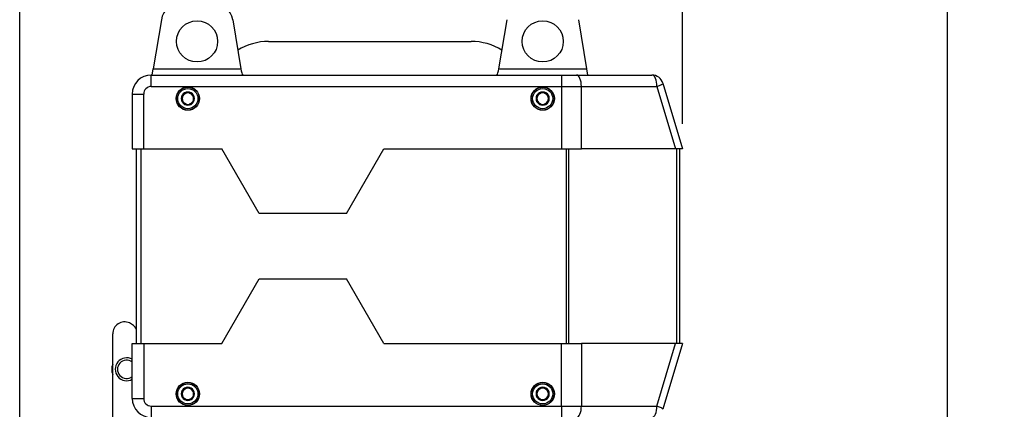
# Model space of a CAD drawing. Header units: millimetres. Extents: x 181 to 1865, y 171 to 1361.
# Tile 4 of 12: x 567 to 997, y 901 to 1072. Entities that reach past the tile are written whole.
import ezdxf

# ---------------------------------------------------------------- set-up
doc = ezdxf.new("R2010")
doc.units = ezdxf.units.MM
doc.dimstyles.get("Standard").update_dxf_attribs({"dimtxt": 22, "dimasz": 11, "dimexe": 11, "dimexo": 11, "dimgap": 11, "dimtad": 0, "dimtih": 1, "dimtoh": 1, "dimdsep": 46, "dimtxsty": 'Standard', "dimcen": 0.09, "dimadec": 0, "dimazin": 0, "dimtfac": 1, "dimtofl": 0, "dimtmove": 0, "dimatfit": 3, "dimfxl": 0, "dimtolj": 1, "dimtzin": 0, "dimarcsym": 0})

# ---------------------------------------------------------------- blocks, each defined once
blk = doc.blocks.new('*D13')
at = {"color": 0, "lineweight": -2}
for p, q in [((567.2, 855.18), (567.2, 1234.58)), ((856.79, 1026.16), (856.79, 1234.58)), ((578.2, 1223.58), (671.66, 1223.58)), ((845.79, 1223.58), (752.33, 1223.58))]:
    blk.add_line(p, q, dxfattribs=at)
at = {"color": 0, "lineweight": 18}
for points in [[(578.2, 1225.41), (578.2, 1221.74), (567.2, 1223.58)], [(845.79, 1225.41), (845.79, 1221.74), (856.79, 1223.58)]]:
    blk.add_solid(points, dxfattribs=at)
at = {"layer": 'Defpoints', "color": 0, "lineweight": 18}
for p in [(856.79, 1223.58), (856.79, 1015.16), (567.2, 844.18)]:
    blk.add_point(p, dxfattribs=at)
at = {"color": 0, "lineweight": 18, "insert": (711.99, 1223.58), "char_height": 22, "attachment_point": 5}
blk.add_mtext('\\A1;275', dxfattribs=at)
blk = doc.blocks.new('*D14')
at = {"color": 0, "lineweight": -2}
for p, q in [((764.12, 1111.73), (983.33, 1111.73)), ((972.33, 1100.73), (972.33, 883.21)), ((972.33, 621.69), (972.33, 839.21)), ((764.12, 610.69), (983.33, 610.69))]:
    blk.add_line(p, q, dxfattribs=at)
at = {"color": 0, "lineweight": 18}
for points in [[(970.5, 1100.73), (974.17, 1100.73), (972.33, 1111.73)], [(970.5, 621.69), (974.17, 621.69), (972.33, 610.69)]]:
    blk.add_solid(points, dxfattribs=at)
at = {"layer": 'Defpoints', "color": 0, "lineweight": 18}
for p in [(753.12, 1111.73), (753.12, 610.69), (972.33, 610.69)]:
    blk.add_point(p, dxfattribs=at)
at = {"color": 0, "lineweight": 18, "insert": (972.33, 861.21), "char_height": 22, "attachment_point": 5}
blk.add_mtext('\\A1;510', dxfattribs=at)

msp = doc.modelspace()

# ---------------------------------------------------------------- linework, layer by layer
for p, q in [((629.075, 1071.639), (625.495, 1050.159)), ((660.249, 1071.639), (663.83, 1050.159)), ((776.496, 1050.159), (780.076, 1071.639)), ((811.249, 1071.639), (814.829, 1050.159)), ((675.891, 1062.159), (764.441, 1062.159)), ((625.045, 1047.459), (625.495, 1050.159)), ((625.495, 1050.159), (663.83, 1050.159)), ((663.83, 1050.159), (663.967, 1049.337)), ((776.359, 1049.337), (776.496, 1050.159)), ((776.496, 1050.159), (814.829, 1050.159)), ((814.829, 1050.159), (815.279, 1047.459)), ((624.666, 1042.459), (624.666, 1047.459)), ((624.666, 1047.459), (803.943, 1047.459)), ((803.943, 1047.459), (810.42, 1047.459)), ((803.943, 1047.459), (803.943, 1042.459)), ((810.42, 1047.459), (843.387, 1047.459)), ((624.666, 1042.459), (803.943, 1042.459)), ((803.943, 1042.459), (803.943, 1015.159)), ((803.943, 1042.459), (812.579, 1042.459)), ((812.579, 1042.459), (845.546, 1042.459)), ((812.579, 1015.159), (812.579, 1042.459)), ((845.546, 1042.459), (853.729, 1015.159)), ((848.177, 1043.895), (856.79, 1015.159)), ((616.366, 1039.159), (616.366, 1015.159)), ((616.366, 1039.159), (621.366, 1039.159)), ((621.366, 1015.159), (621.366, 1039.159)), ((616.366, 1015.159), (621.366, 1015.159)), ((618.166, 930.159), (618.166, 1015.159)), ((620.166, 1015.159), (620.166, 930.159)), ((621.366, 1015.159), (655.538, 1015.159)), ((671.82, 986.959), (655.538, 1015.159)), ((710.008, 986.959), (726.289, 1015.159)), ((726.289, 1015.159), (803.943, 1015.159)), ((803.943, 1015.159), (812.579, 1015.159)), ((806.134, 930.159), (806.134, 1015.159)), ((806.975, 1015.159), (806.975, 930.159)), ((853.729, 1015.159), (812.579, 1015.159)), ((856.79, 1015.159), (853.729, 1015.159)), ((854.307, 930.159), (854.307, 1015.159)), ((855.466, 1015.159), (855.466, 930.159)), ((710.008, 986.959), (671.82, 986.959)), ((655.538, 930.159), (671.82, 958.359)), ((671.82, 958.359), (710.008, 958.359)), ((726.289, 930.159), (710.008, 958.359)), ((607.816, 894.582), (607.816, 934.392)), ((616.366, 930.159), (621.366, 930.159)), ((616.366, 906.159), (616.366, 930.159)), ((621.366, 930.159), (655.538, 930.159)), ((621.366, 930.159), (621.366, 906.159)), ((726.289, 930.159), (803.943, 930.159)), ((803.943, 930.159), (812.579, 930.159)), ((803.943, 902.859), (803.943, 930.159)), ((853.729, 930.159), (812.579, 930.159)), ((812.579, 930.159), (812.579, 902.859)), ((845.546, 902.859), (853.729, 930.159)), ((856.79, 930.159), (848.177, 901.423)), ((856.79, 930.159), (853.729, 930.159)), ((616.366, 906.159), (621.366, 906.159)), ((624.666, 902.859), (803.943, 902.859)), ((624.666, 902.859), (624.666, 897.859)), ((803.943, 902.859), (812.579, 902.859)), ((803.943, 902.859), (803.943, 897.859)), ((812.579, 902.859), (845.546, 902.859))]:
    msp.add_line(p, q)
for centre, radius in [((644.666, 1062.159), 9), ((795.67, 1062.159), 9), ((640.666, 1037.159), 5.1), ((640.666, 1037.159), 5), ((640.666, 1037.159), 4.4), ((795.666, 1037.159), 5.1), ((795.666, 1037.159), 5), ((795.666, 1037.159), 4.4), ((640.666, 908.159), 5.1), ((640.666, 908.159), 5), ((640.666, 908.159), 4.4), ((795.666, 908.159), 5.1), ((795.666, 908.159), 5), ((795.666, 908.159), 4.4)]:
    msp.add_circle(centre, radius)
for centre, radius, start, end in [((637.953, 1070.159), 9, 90, 170.53627), ((651.372, 1070.159), 9, 9.46373, 90), ((675.891, 1037.159), 25, 90, 122.44248), ((764.441, 1037.159), 25, 57.57596, 90), ((624.666, 1039.159), 8.3, 90, 180), ((668.899, 1050.159), 5, 189.46373, 212.68394), ((771.427, 1050.159), 5, 327.31594, 350.53768), ((843.387, 1042.459), 5, 16.68495, 90), ((624.666, 1039.159), 3.3, 90, 180), ((640.666, 1037.159), 2.887, 150, 210), ((640.666, 1037.159), 2.887, 90, 150), ((640.666, 1037.159), 2.5, 120, 180), ((640.666, 1037.159), 2.5, 180, 240), ((640.666, 1037.159), 2.5, 60, 120), ((640.666, 1037.159), 2.887, 30, 90), ((640.666, 1037.159), 2.5, 0, 60), ((640.666, 1037.159), 2.5, 300, 0), ((640.666, 1037.159), 2.887, 330, 30), ((795.666, 1037.159), 2.887, 150, 210), ((795.666, 1037.159), 2.887, 90, 150), ((795.666, 1037.159), 2.5, 120, 180), ((795.666, 1037.159), 2.5, 180, 240), ((795.666, 1037.159), 2.5, 60, 120), ((795.666, 1037.159), 2.887, 30, 90), ((795.666, 1037.159), 2.5, 0, 60), ((795.666, 1037.159), 2.5, 300, 0), ((795.666, 1037.159), 2.887, 330, 30), ((640.666, 1037.159), 2.887, 210, 270), ((640.666, 1037.159), 2.5, 240, 300), ((640.666, 1037.159), 2.887, 270, 330), ((795.666, 1037.159), 2.887, 210, 270), ((795.666, 1037.159), 2.5, 240, 300), ((795.666, 1037.159), 2.887, 270, 330), ((613.016, 934.392), 5.2, 65.95792, 180), ((612.466, 933.159), 6.55, 29.51514, 65.95792), ((613.916, 918.909), 6.5, 159.795, 200.205), ((613.916, 918.909), 5, 60.66, 299.34), ((613.916, 918.909), 4, 52.23374, 307.76625), ((640.666, 908.159), 2.887, 150, 210), ((640.666, 908.159), 2.887, 90, 150), ((640.666, 908.159), 2.5, 120, 180), ((640.666, 908.159), 2.5, 180, 240), ((640.666, 908.159), 2.5, 60, 120), ((640.666, 908.159), 2.887, 30, 90), ((640.666, 908.159), 2.5, 0, 60), ((640.666, 908.159), 2.5, 300, 0), ((640.666, 908.159), 2.887, 330, 30), ((795.666, 908.159), 2.887, 150, 210), ((795.666, 908.159), 2.887, 90, 150), ((795.666, 908.159), 2.5, 120, 180), ((795.666, 908.159), 2.5, 180, 240), ((795.666, 908.159), 2.5, 60, 120), ((795.666, 908.159), 2.887, 30, 90), ((795.666, 908.159), 2.5, 0, 60), ((795.666, 908.159), 2.5, 300, 0), ((795.666, 908.159), 2.887, 330, 30), ((624.666, 906.159), 8.3, 180, 270), ((624.666, 906.159), 3.3, 180, 270), ((640.666, 908.159), 2.887, 210, 270), ((640.666, 908.159), 2.5, 240, 300), ((640.666, 908.159), 2.887, 270, 330), ((795.666, 908.159), 2.887, 210, 270), ((795.666, 908.159), 2.5, 240, 300), ((795.666, 908.159), 2.887, 270, 330)]:
    msp.add_arc(centre, radius, start, end)
for centre, major_axis, ratio, start_param, end_param in [((810.42, 1042.459), (0, 5), 0.4317759, 4.712389, 6.2831853), ((843.387, 1042.459), (0, 5), 0.4317759, 4.712389, 6.2831853), ((843.387, 1042.459), (-4.789, -1.436), 0.1361583, 1.9971979, 3.1415927), ((810.42, 902.859), (0, 5), 0.4317759, 3.1415927, 4.712389), ((843.387, 902.859), (0, 5), 0.4317759, 3.1415927, 4.712389), ((843.387, 902.859), (-4.789, 1.436), 0.1361583, 3.1415927, 4.2859874)]:
    msp.add_ellipse(centre, major_axis=major_axis, ratio=ratio, start_param=start_param, end_param=end_param)
for points, knots in [([(638.166, 1038.602), (638.371, 1038.72), (638.577, 1038.839), (638.889, 1039.02), (638.994, 1039.081), (639.153, 1039.172), (639.206, 1039.203), (639.312, 1039.264), (639.365, 1039.295), (639.525, 1039.387), (639.63, 1039.448), (639.841, 1039.569), (639.945, 1039.629), (640.257, 1039.809), (640.462, 1039.928), (640.666, 1040.046)], [0, 0, 0, 0, 0.25, 0.25, 0.375, 0.375, 0.4375, 0.4375, 0.5, 0.5, 0.625, 0.625, 0.75, 0.75, 1, 1, 1, 1]), ([(638.166, 1035.716), (638.166, 1035.833), (638.166, 1035.952), (638.166, 1036.191), (638.166, 1036.312), (638.166, 1036.553), (638.166, 1036.673), (638.166, 1036.916), (638.166, 1037.037), (638.166, 1037.281), (638.166, 1037.404), (638.166, 1037.557), (638.166, 1037.588), (638.166, 1037.649), (638.166, 1037.741), (638.166, 1037.831), (638.166, 1038.133), (638.166, 1038.369), (638.166, 1038.602)], [0, 0, 0, 0, 0.125, 0.125, 0.25, 0.25, 0.375, 0.375, 0.5, 0.5, 0.625, 0.625, 0.65625, 0.65625, 0.6875, 0.75, 0.75, 1, 1, 1, 1]), ([(640.666, 1040.046), (640.871, 1039.928), (641.077, 1039.809), (641.389, 1039.628), (641.494, 1039.568), (641.653, 1039.476), (641.706, 1039.446), (641.812, 1039.384), (641.865, 1039.353), (642.025, 1039.261), (642.13, 1039.2), (642.341, 1039.079), (642.445, 1039.019), (642.757, 1038.839), (642.962, 1038.72), (643.166, 1038.602)], [0, 0, 0, 0, 0.25, 0.25, 0.375, 0.375, 0.4375, 0.4375, 0.5, 0.5, 0.625, 0.625, 0.75, 0.75, 1, 1, 1, 1]), ([(643.166, 1035.716), (643.166, 1035.833), (643.166, 1035.952), (643.166, 1036.191), (643.166, 1036.312), (643.166, 1036.553), (643.166, 1036.673), (643.166, 1036.916), (643.166, 1037.037), (643.166, 1037.281), (643.166, 1037.404), (643.166, 1037.557), (643.166, 1037.588), (643.166, 1037.649), (643.166, 1037.741), (643.166, 1037.831), (643.166, 1038.133), (643.166, 1038.369), (643.166, 1038.602)], [0, 0, 0, 0, 0.125, 0.125, 0.25, 0.25, 0.375, 0.375, 0.5, 0.5, 0.625, 0.625, 0.65625, 0.65625, 0.6875, 0.75, 0.75, 1, 1, 1, 1]), ([(793.166, 1038.602), (793.371, 1038.72), (793.577, 1038.839), (793.889, 1039.02), (793.994, 1039.081), (794.153, 1039.172), (794.206, 1039.203), (794.312, 1039.264), (794.365, 1039.295), (794.525, 1039.387), (794.63, 1039.448), (794.841, 1039.569), (794.945, 1039.629), (795.257, 1039.809), (795.462, 1039.928), (795.666, 1040.046)], [0, 0, 0, 0, 0.25, 0.25, 0.375, 0.375, 0.4375, 0.4375, 0.5, 0.5, 0.625, 0.625, 0.75, 0.75, 1, 1, 1, 1]), ([(793.166, 1035.716), (793.166, 1035.833), (793.166, 1035.952), (793.166, 1036.191), (793.166, 1036.312), (793.166, 1036.553), (793.166, 1036.673), (793.166, 1036.916), (793.166, 1037.037), (793.166, 1037.281), (793.166, 1037.404), (793.166, 1037.557), (793.166, 1037.588), (793.166, 1037.649), (793.166, 1037.741), (793.166, 1037.831), (793.166, 1038.133), (793.166, 1038.369), (793.166, 1038.602)], [0, 0, 0, 0, 0.125, 0.125, 0.25, 0.25, 0.375, 0.375, 0.5, 0.5, 0.625, 0.625, 0.65625, 0.65625, 0.6875, 0.75, 0.75, 1, 1, 1, 1]), ([(795.666, 1040.046), (795.871, 1039.928), (796.077, 1039.809), (796.389, 1039.628), (796.494, 1039.568), (796.653, 1039.476), (796.706, 1039.446), (796.812, 1039.384), (796.865, 1039.353), (797.025, 1039.261), (797.13, 1039.2), (797.341, 1039.079), (797.445, 1039.019), (797.757, 1038.839), (797.962, 1038.72), (798.166, 1038.602)], [0, 0, 0, 0, 0.25, 0.25, 0.375, 0.375, 0.4375, 0.4375, 0.5, 0.5, 0.625, 0.625, 0.75, 0.75, 1, 1, 1, 1]), ([(798.166, 1035.716), (798.166, 1035.833), (798.166, 1035.952), (798.166, 1036.191), (798.166, 1036.312), (798.166, 1036.553), (798.166, 1036.673), (798.166, 1036.916), (798.166, 1037.037), (798.166, 1037.281), (798.166, 1037.404), (798.166, 1037.557), (798.166, 1037.588), (798.166, 1037.649), (798.166, 1037.741), (798.166, 1037.831), (798.166, 1038.133), (798.166, 1038.369), (798.166, 1038.602)], [0, 0, 0, 0, 0.125, 0.125, 0.25, 0.25, 0.375, 0.375, 0.5, 0.5, 0.625, 0.625, 0.65625, 0.65625, 0.6875, 0.75, 0.75, 1, 1, 1, 1]), ([(640.666, 1034.272), (640.462, 1034.39), (640.256, 1034.509), (639.943, 1034.69), (639.838, 1034.75), (639.68, 1034.842), (639.627, 1034.872), (639.52, 1034.934), (639.467, 1034.965), (639.308, 1035.057), (639.202, 1035.118), (638.992, 1035.239), (638.887, 1035.299), (638.576, 1035.479), (638.37, 1035.598), (638.166, 1035.716)], [0, 0, 0, 0, 0.25, 0.25, 0.375, 0.375, 0.4375, 0.4375, 0.5, 0.5, 0.625, 0.625, 0.75, 0.75, 1, 1, 1, 1]), ([(643.166, 1035.716), (642.962, 1035.598), (642.756, 1035.479), (642.443, 1035.298), (642.338, 1035.238), (642.18, 1035.146), (642.127, 1035.115), (642.02, 1035.054), (641.967, 1035.023), (641.808, 1034.931), (641.702, 1034.87), (641.492, 1034.749), (641.387, 1034.689), (641.076, 1034.509), (640.87, 1034.39), (640.666, 1034.272)], [0, 0, 0, 0, 0.25, 0.25, 0.375, 0.375, 0.4375, 0.4375, 0.5, 0.5, 0.625, 0.625, 0.75, 0.75, 1, 1, 1, 1]), ([(795.666, 1034.272), (795.462, 1034.39), (795.256, 1034.509), (794.943, 1034.69), (794.838, 1034.75), (794.68, 1034.842), (794.627, 1034.872), (794.52, 1034.934), (794.467, 1034.965), (794.308, 1035.057), (794.202, 1035.118), (793.992, 1035.239), (793.887, 1035.299), (793.576, 1035.479), (793.37, 1035.598), (793.166, 1035.716)], [0, 0, 0, 0, 0.25, 0.25, 0.375, 0.375, 0.4375, 0.4375, 0.5, 0.5, 0.625, 0.625, 0.75, 0.75, 1, 1, 1, 1]), ([(798.166, 1035.716), (797.962, 1035.598), (797.756, 1035.479), (797.443, 1035.298), (797.338, 1035.238), (797.18, 1035.146), (797.127, 1035.115), (797.02, 1035.054), (796.967, 1035.023), (796.808, 1034.931), (796.702, 1034.87), (796.492, 1034.749), (796.387, 1034.689), (796.076, 1034.509), (795.87, 1034.39), (795.666, 1034.272)], [0, 0, 0, 0, 0.25, 0.25, 0.375, 0.375, 0.4375, 0.4375, 0.5, 0.5, 0.625, 0.625, 0.75, 0.75, 1, 1, 1, 1]), ([(638.166, 909.602), (638.371, 909.72), (638.577, 909.839), (638.889, 910.02), (638.994, 910.081), (639.153, 910.172), (639.206, 910.203), (639.312, 910.264), (639.365, 910.295), (639.525, 910.387), (639.63, 910.448), (639.841, 910.569), (639.945, 910.629), (640.257, 910.809), (640.462, 910.928), (640.666, 911.046)], [0, 0, 0, 0, 0.25, 0.25, 0.375, 0.375, 0.4375, 0.4375, 0.5, 0.5, 0.625, 0.625, 0.75, 0.75, 1, 1, 1, 1]), ([(638.166, 906.716), (638.166, 906.833), (638.166, 906.952), (638.166, 907.191), (638.166, 907.312), (638.166, 907.553), (638.166, 907.673), (638.166, 907.916), (638.166, 908.037), (638.166, 908.281), (638.166, 908.404), (638.166, 908.557), (638.166, 908.588), (638.166, 908.649), (638.166, 908.741), (638.166, 908.831), (638.166, 909.133), (638.166, 909.369), (638.166, 909.602)], [0, 0, 0, 0, 0.125, 0.125, 0.25, 0.25, 0.375, 0.375, 0.5, 0.5, 0.625, 0.625, 0.65625, 0.65625, 0.6875, 0.75, 0.75, 1, 1, 1, 1]), ([(640.666, 911.046), (640.871, 910.928), (641.077, 910.809), (641.389, 910.628), (641.494, 910.568), (641.653, 910.476), (641.706, 910.446), (641.812, 910.384), (641.865, 910.353), (642.025, 910.261), (642.13, 910.2), (642.341, 910.079), (642.445, 910.019), (642.757, 909.839), (642.962, 909.72), (643.166, 909.602)], [0, 0, 0, 0, 0.25, 0.25, 0.375, 0.375, 0.4375, 0.4375, 0.5, 0.5, 0.625, 0.625, 0.75, 0.75, 1, 1, 1, 1]), ([(643.166, 906.716), (643.166, 906.833), (643.166, 906.952), (643.166, 907.191), (643.166, 907.312), (643.166, 907.553), (643.166, 907.673), (643.166, 907.916), (643.166, 908.037), (643.166, 908.281), (643.166, 908.404), (643.166, 908.557), (643.166, 908.588), (643.166, 908.649), (643.166, 908.741), (643.166, 908.831), (643.166, 909.133), (643.166, 909.369), (643.166, 909.602)], [0, 0, 0, 0, 0.125, 0.125, 0.25, 0.25, 0.375, 0.375, 0.5, 0.5, 0.625, 0.625, 0.65625, 0.65625, 0.6875, 0.75, 0.75, 1, 1, 1, 1]), ([(793.166, 909.602), (793.371, 909.72), (793.577, 909.839), (793.889, 910.02), (793.994, 910.081), (794.153, 910.172), (794.206, 910.203), (794.312, 910.264), (794.365, 910.295), (794.525, 910.387), (794.63, 910.448), (794.841, 910.569), (794.945, 910.629), (795.257, 910.809), (795.462, 910.928), (795.666, 911.046)], [0, 0, 0, 0, 0.25, 0.25, 0.375, 0.375, 0.4375, 0.4375, 0.5, 0.5, 0.625, 0.625, 0.75, 0.75, 1, 1, 1, 1]), ([(793.166, 906.716), (793.166, 906.833), (793.166, 906.952), (793.166, 907.191), (793.166, 907.312), (793.166, 907.553), (793.166, 907.673), (793.166, 907.916), (793.166, 908.037), (793.166, 908.281), (793.166, 908.404), (793.166, 908.557), (793.166, 908.588), (793.166, 908.649), (793.166, 908.741), (793.166, 908.831), (793.166, 909.133), (793.166, 909.369), (793.166, 909.602)], [0, 0, 0, 0, 0.125, 0.125, 0.25, 0.25, 0.375, 0.375, 0.5, 0.5, 0.625, 0.625, 0.65625, 0.65625, 0.6875, 0.75, 0.75, 1, 1, 1, 1]), ([(795.666, 911.046), (795.871, 910.928), (796.077, 910.809), (796.389, 910.628), (796.494, 910.568), (796.653, 910.476), (796.706, 910.446), (796.812, 910.384), (796.865, 910.353), (797.025, 910.261), (797.13, 910.2), (797.341, 910.079), (797.445, 910.019), (797.757, 909.839), (797.962, 909.72), (798.166, 909.602)], [0, 0, 0, 0, 0.25, 0.25, 0.375, 0.375, 0.4375, 0.4375, 0.5, 0.5, 0.625, 0.625, 0.75, 0.75, 1, 1, 1, 1]), ([(798.166, 906.716), (798.166, 906.833), (798.166, 906.952), (798.166, 907.191), (798.166, 907.312), (798.166, 907.553), (798.166, 907.673), (798.166, 907.916), (798.166, 908.037), (798.166, 908.281), (798.166, 908.404), (798.166, 908.557), (798.166, 908.588), (798.166, 908.649), (798.166, 908.741), (798.166, 908.831), (798.166, 909.133), (798.166, 909.369), (798.166, 909.602)], [0, 0, 0, 0, 0.125, 0.125, 0.25, 0.25, 0.375, 0.375, 0.5, 0.5, 0.625, 0.625, 0.65625, 0.65625, 0.6875, 0.75, 0.75, 1, 1, 1, 1]), ([(640.666, 905.272), (640.462, 905.39), (640.256, 905.509), (639.943, 905.69), (639.838, 905.75), (639.68, 905.842), (639.627, 905.872), (639.52, 905.934), (639.467, 905.965), (639.308, 906.057), (639.202, 906.118), (638.992, 906.239), (638.887, 906.299), (638.576, 906.479), (638.37, 906.598), (638.166, 906.716)], [0, 0, 0, 0, 0.25, 0.25, 0.375, 0.375, 0.4375, 0.4375, 0.5, 0.5, 0.625, 0.625, 0.75, 0.75, 1, 1, 1, 1]), ([(643.166, 906.716), (642.962, 906.598), (642.756, 906.479), (642.443, 906.298), (642.338, 906.238), (642.18, 906.146), (642.127, 906.115), (642.02, 906.054), (641.967, 906.023), (641.808, 905.931), (641.702, 905.87), (641.492, 905.749), (641.387, 905.689), (641.076, 905.509), (640.87, 905.39), (640.666, 905.272)], [0, 0, 0, 0, 0.25, 0.25, 0.375, 0.375, 0.4375, 0.4375, 0.5, 0.5, 0.625, 0.625, 0.75, 0.75, 1, 1, 1, 1]), ([(795.666, 905.272), (795.462, 905.39), (795.256, 905.509), (794.943, 905.69), (794.838, 905.75), (794.68, 905.842), (794.627, 905.872), (794.52, 905.934), (794.467, 905.965), (794.308, 906.057), (794.202, 906.118), (793.992, 906.239), (793.887, 906.299), (793.576, 906.479), (793.37, 906.598), (793.166, 906.716)], [0, 0, 0, 0, 0.25, 0.25, 0.375, 0.375, 0.4375, 0.4375, 0.5, 0.5, 0.625, 0.625, 0.75, 0.75, 1, 1, 1, 1]), ([(798.166, 906.716), (797.962, 906.598), (797.756, 906.479), (797.443, 906.298), (797.338, 906.238), (797.18, 906.146), (797.127, 906.115), (797.02, 906.054), (796.967, 906.023), (796.808, 905.931), (796.702, 905.87), (796.492, 905.749), (796.387, 905.689), (796.076, 905.509), (795.87, 905.39), (795.666, 905.272)], [0, 0, 0, 0, 0.25, 0.25, 0.375, 0.375, 0.4375, 0.4375, 0.5, 0.5, 0.625, 0.625, 0.75, 0.75, 1, 1, 1, 1])]:
    msp.add_open_spline(points, degree=3, knots=knots)

# ---------------------------------------------------------------- dimensions: what is measured, and where the dimension line sits
at = {"lineweight": 18}
dim = msp.add_linear_dim(base=(856.79, 1223.576), p1=(567.2, 844.178), p2=(856.79, 1015.159), text='275', dimstyle='Standard', dxfattribs=at)
dim.commit()
dim.dimension.update_dxf_attribs({"geometry": '*D13', "text_midpoint": (711.995, 1223.576)})
dim = msp.add_linear_dim(base=(972.334, 610.692), p1=(753.12, 1111.725), p2=(753.12, 610.692), angle=90, text='510', dimstyle='Standard', dxfattribs=at)
dim.commit()
dim.dimension.update_dxf_attribs({"geometry": '*D14', "text_midpoint": (972.334, 861.208)})

doc.saveas('drawing.dxf')
